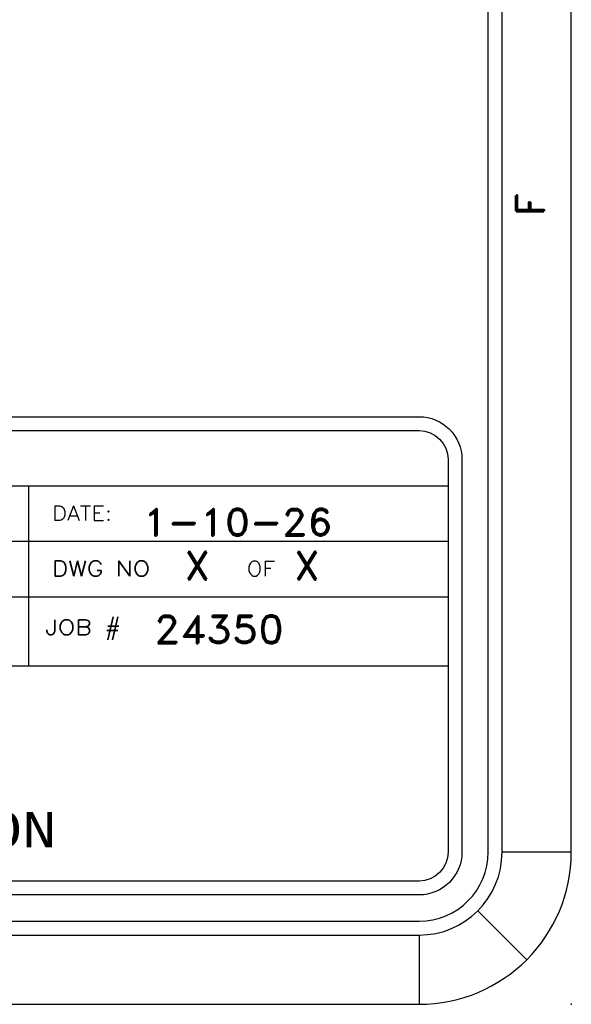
# Model space of a CAD drawing. Header units: inches. Extents: x 3 to 351, y 4 to 271.
# Tile 135 of 256: x 95.31 to 97.3, y 154.65 to 158.2. Entities that reach past the tile are written whole.
import ezdxf
from ezdxf.enums import TextEntityAlignment as Align

# ---------------------------------------------------------------- set-up
doc = ezdxf.new("R2010")
doc.units = ezdxf.units.IN
doc.header["$LTSCALE"] = 0.5
doc.header["$MEASUREMENT"] = 0
doc.layers.add('PLOTVIEW1', color=7, linetype='Continuous')
doc.layers.add('STR_1', color=7, linetype='Continuous')
doc.styles.add('VERO2-Courier New', font='cour.ttf')
doc.styles.add('VERO3-RomanS', font='romans__.ttf')
doc.styles.add('VERO5-RomanD', font='romand__.ttf')

msp = doc.modelspace()

# ---------------------------------------------------------------- linework, layer by layer
at = {"layer": 'PLOTVIEW1', "color": 97, "linetype": 'Continuous'}
for p, q in [((97.0017, 155.1975), (97.0017, 189.1975)), ((97.0517, 155.1975), (97.0517, 189.1975)), ((97.3017, 155.1975), (97.3017, 189.1975)), ((97.0517, 155.1975), (97.3017, 155.1975)), ((96.9638, 154.9854), (97.1406, 154.8086)), ((50.7517, 154.9475), (96.7517, 154.9475)), ((50.7517, 154.8975), (96.7517, 154.8975)), ((96.7517, 154.8975), (96.7517, 154.6475)), ((50.7517, 154.6475), (96.7517, 154.6475))]:
    msp.add_line(p, q, dxfattribs=at)
at = {"layer": 'PLOTVIEW1', "color": 252, "linetype": 'Continuous'}
for p, q in [((90.1468, 156.5192, 0.0197), (96.8567, 156.5192, 0.0197)), ((95.3427, 156.1192, 0.0197), (95.3427, 156.5192, 0.0197)), ((90.1468, 156.3192, 0.0197), (96.8567, 156.3192, 0.0197)), ((90.1468, 156.1192, 0.0197), (96.8567, 156.1192, 0.0197)), ((95.3427, 155.8692, 0.0197), (95.3427, 156.1192, 0.0197)), ((92.3167, 155.8692, 0.0197), (96.8567, 155.8692, 0.0197))]:
    msp.add_line(p, q, dxfattribs=at)
at = {"layer": 'PLOTVIEW1', "color": 97, "linetype": 'Continuous'}
for radius in [0.3, 0.25, 0.55]:
    msp.add_arc((96.7517, 155.1975), radius, 270, 0, dxfattribs=at)
msp.add_point((97.3017, 154.6475), dxfattribs=at)
at = {"layer": 'STR_1', "color": 4, "linetype": 'Continuous'}
for p, q in [((90.2518, 156.7692), (96.7517, 156.7692)), ((90.2518, 156.7192), (96.7517, 156.7192)), ((96.8567, 156.6142), (96.8567, 155.1975)), ((96.9067, 156.6142), (96.9067, 155.1975)), ((96.7517, 155.0925), (90.2518, 155.0925)), ((96.7517, 155.0425), (90.2518, 155.0425))]:
    msp.add_line(p, q, dxfattribs=at)
at = {"layer": 'STR_1', "color": 4, "linetype": 'Continuous', "extrusion": (0, 8.88178e-16, -1)}
for centre, radius, start, end in [((-96.7517, 156.6142), 0.155, 90, 180), ((-96.7517, 156.6142), 0.105, 90, 180), ((-96.7517, 155.1975), 0.105, 180, 270), ((-96.7517, 155.1975), 0.155, 180, 270)]:
    msp.add_arc(centre, radius, start, end, dxfattribs=at)

# ---------------------------------------------------------------- texts
at = {"layer": 'PLOTVIEW1', "color": 56, "linetype": 'Continuous', "style": 'VERO5-RomanD', "width": 1.000299}
msp.add_text('F', height=0.1, rotation=90, dxfattribs=at).set_placement((97.202, 157.4921), (97.202, 157.5769), align=Align.FIT)
at = {"layer": 'PLOTVIEW1', "color": 7, "linetype": 'Continuous'}
for s, height, style, width, p, p2 in [('DATE:', 0.05345, 'VERO3-RomanS', 0.999579, (95.4262, 156.394, 0.0197), (95.6434, 156.394, 0.0197)), ('1-10-26', 0.09605, 'VERO5-RomanD', 1.000508, (95.7533, 156.3406, 0.0197), (96.4394, 156.3406, 0.0197)), ('DWG NO', 0.05632, 'VERO3-RomanS', 0.998674, (95.4262, 156.193, 0.0197), (95.7805, 156.193, 0.0197)), ('X', 0.1, 'VERO5-RomanD', 1.000527, (95.9039, 156.1817, 0.0197), (95.998, 156.1817, 0.0197)), ('X', 0.1, 'VERO5-RomanD', 1.000527, (96.3, 156.1817, 0.0197), (96.3941, 156.1817, 0.0197)), ('OF', 0.05341, 'VERO3-RomanS', 0.999406, (96.1298, 156.194, 0.0197), (96.2326, 156.194, 0.0197)), ('JOB #', 0.05433, 'VERO3-RomanS', 0.999053, (95.4018, 155.9819, 0.0197), (95.6761, 155.9819, 0.0197)), ('24350', 0.1, 'VERO5-RomanD', 1.000527, (95.7944, 155.9518, 0.0197), (96.2647, 155.9518, 0.0197)), ('CORPORATION', 0.127868, 'VERO2-Courier New', 0.932229, (94.0657, 155.2142, 0.0197), (95.4431, 155.2142, 0.0197))]:
    msp.add_text(s, height=height, dxfattribs=dict(at, style=style, width=width)).set_placement(p, p2, align=Align.FIT)

doc.saveas('drawing.dxf')
